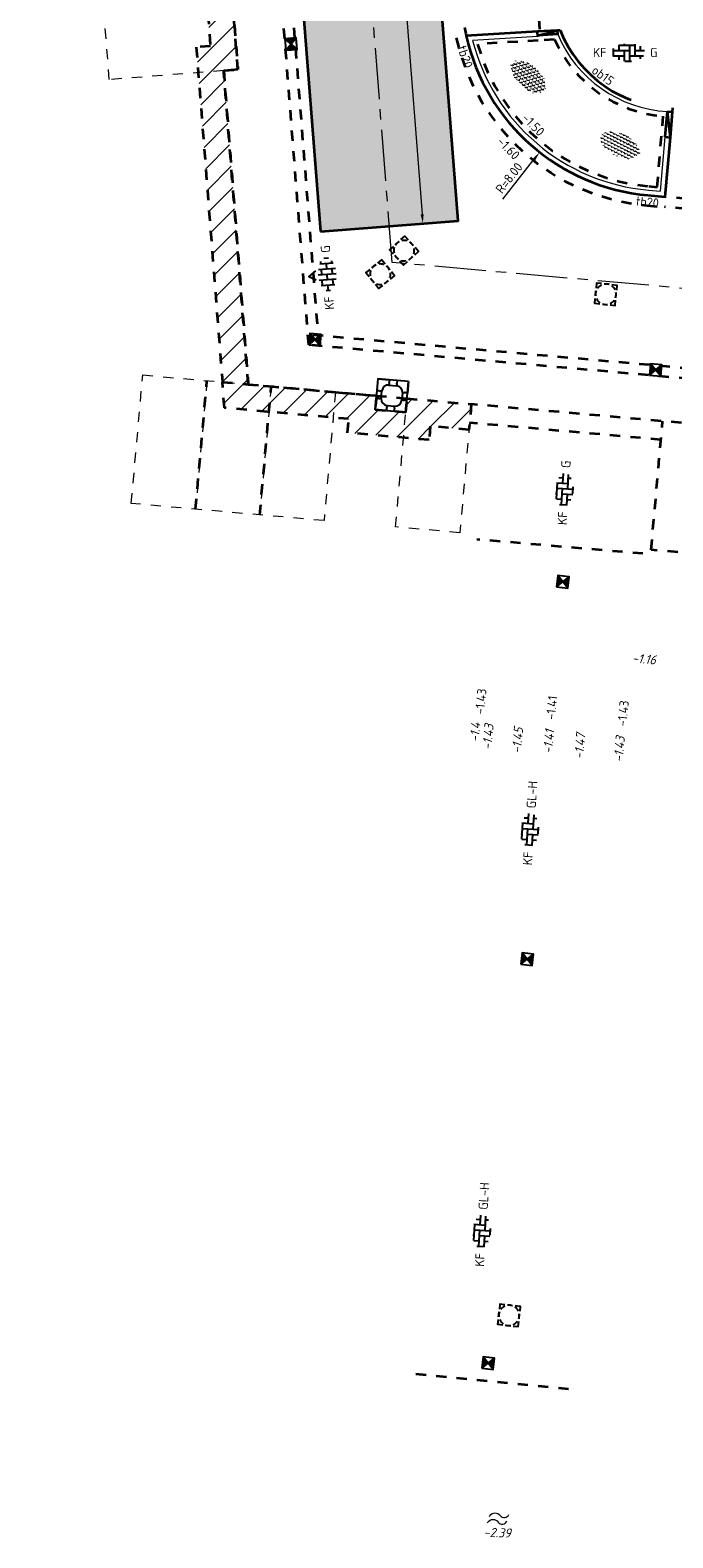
# Model space of a CAD drawing. Header units: metres. Extents: x 97990 to 98409, y 436026 to 436301.
# Tile 1 of 55: x 98074 to 98099, y 436047 to 436106. Entities that reach past the tile are written whole.
import ezdxf
from ezdxf.enums import TextEntityAlignment as Align

# ---------------------------------------------------------------- set-up
doc = ezdxf.new("R2010")
doc.units = ezdxf.units.M
for name, pattern in [('AM-AS-SO', [16, 10, -2, 2, -2]), ('VH-OPSLUITBAND-SO', [10, 4, -2, 2, -2]), ('ZZ-HIDDEN-SO', [4, 2, -2])]:
    doc.linetypes.add(name, pattern=pattern)
for name, color, linetype, lineweight in [('B-RO-OG-BEBOUWING-V', 254, 'Continuous', 18), ('B-WE-OG-WATER-S-200', 130, 'Continuous', 18), ('B-WE-VH-MATERIAALGRENS-G', 252, 'ZZ-HIDDEN-SO', 18), ('B-WE-VH-NAP-T18-200', 252, 'Continuous', 18), ('N-OI-RI-ITR-M-200', 7, 'Continuous', 18), ('N-WA-VH-MATERIAALGRENS-G', 7, 'ZZ-HIDDEN-SO', 35), ('N-WE-AM-AS_WEG-G', 10, 'AM-AS-SO', 18), ('N-WE-GR-BEPLANTING-S-200', 90, 'Continuous', 25), ('N-WE-RI-HWA_KOLK-S-200', 150, 'Continuous', 25), ('N-WE-RI-OVERIG_RIOOLPUT-OPHOOGTEBRENGEN-S-200', 1, 'Continuous', 25), ('N-WE-VH-FUNDERING-A-200', 252, 'Continuous', 18), ('N-WE-VH-FUNDERING-G', 7, 'Continuous', 35), ('N-WE-VH-FUNDERING_ZANDCEMENTSTABILISATIE-G', 7, 'ZZ-HIDDEN-SO', 35), ('N-WE-VH-KANTOPSLUITING-T18-200', 1, 'Continuous', 18), ('N-WE-VH-KANTOPSLUITING_ACHTERKANTBAND-G', 1, 'Continuous', 18), ('N-WE-VH-KANTOPSLUITING_ELEMENT_BOOMKRANS-S', 40, 'Continuous', 25), ('N-WE-VH-KANTOPSLUITING_ELEMENT_VERLOOPBAND-G', 40, 'Continuous', 35), ('N-WE-VH-KANTOPSLUITING_OPSLUITBAND_150X250-G', 150, 'VH-OPSLUITBAND-SO', 35), ('N-WE-VH-KANTOPSLUITING_TROTTOIRBAND_180X200-G', 2, 'Continuous', 35), ('N-WE-VH-M-200', 7, 'Continuous', 18), ('N-WE-VH-MATERIAALGRENS-G', 7, 'ZZ-HIDDEN-SO', 35), ('N-WE-VH-NAP-T18-200', 4, 'Continuous', 18), ('N-WE-VH-OPENVERHARDING_BETONSTRAATSTEEN-S-200', 90, 'Continuous', 25)]:
    doc.layers.add(name, color=color, linetype=linetype, lineweight=lineweight)
doc.styles.add('NLCS-ISO', font='NLCS-ISO.ttf')
doc.styles.add('NLCS-ISO-M200-T18', font='NLCS-ISO.ttf', dxfattribs={"height": 0.36})
doc.styles.add('NLCS-ISO-M200-T18_CURSIEF', font='NLCS-ISO.ttf', dxfattribs={"oblique": 15, "height": 0.36})
doc.dimstyles.new('NLCS-M200-T18-PIJL_L2_H2', dxfattribs={"dimscale": 0.2, "dimtxt": 2.5, "dimasz": 1.8, "dimexe": 2, "dimexo": 2, "dimgap": 0.7, "dimtad": 1, "dimzin": 0, "dimdsep": 46, "dimtxsty": 'NLCS-ISO-M200-T18', "dimcen": 0, "dimdle": 2, "dimclrd": 256, "dimclre": 256, "dimclrt": 1, "dimazin": 0, "dimtfac": 1, "dimtdec": 3, "dimtofl": 0, "dimtmove": 0, "dimatfit": 3, "dimfxl": 2, "dimfxlon": 1, "dimtfillclr": 256, "dimtolj": 1, "dimtzin": 0, "dimlwd": -1, "dimlwe": -1, "dimarcsym": 0})
pattern_1 = [(45, (0, 0), (-0.4490128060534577, 0.4490128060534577), [])]

# ---------------------------------------------------------------- blocks, each defined once
blk = doc.blocks.new('SVH-BOOMKRANSBAND_1200X1200_180 200')
for p, q in [((-0.6000000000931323, 0.6000000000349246), (-0.6000000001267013, 0.1500000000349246)), ((-0.6000000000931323, 0.6000000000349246), (-0.1500000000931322, 0.6000000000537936)), ((0.5999999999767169, 0.6000000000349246), (0.1499999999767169, 0.6000000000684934)), ((0.5999999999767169, 0.6000000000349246), (0.5999999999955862, 0.1500000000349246)), ((-0.3999999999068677, -0.1500000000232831), (-0.4000000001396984, 0.1500000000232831)), ((-0.1500000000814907, 0.4000000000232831), (0.1500000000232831, 0.4000000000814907)), ((0.3999999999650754, 0.1500000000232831), (0.4000000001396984, -0.1499999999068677)), ((-0.5999999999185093, -0.6000000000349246), (-0.5999999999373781, -0.1500000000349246)), ((-0.1499999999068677, -0.4000000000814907), (0.1500000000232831, -0.4000000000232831)), ((0.5999999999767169, -0.5999999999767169), (0.5999999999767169, -0.1499999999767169)), ((-0.5999999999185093, -0.6000000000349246), (-0.1499999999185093, -0.6000000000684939)), ((0.5999999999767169, -0.5999999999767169), (0.1499999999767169, -0.600000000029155))]:
    blk.add_line(p, q)
at = {"flags": 128}
blk.add_lwpolyline([(0.5999999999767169, 0.6000000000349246), (-0.6000000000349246, 0.5999999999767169), (-0.5999999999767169, -0.6000000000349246), (0.6000000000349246, -0.5999999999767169)], close=True, dxfattribs=at)
for points in [[(-0.1500000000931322, 0.6000000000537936), (-0.1500000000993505, 0.51664332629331), (-0.1650000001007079, 0.4906433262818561), (-0.1500000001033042, 0.4636433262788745), (-0.1500000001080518, 0.4000000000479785)], [(0.1499999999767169, 0.6000000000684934), (0.1499999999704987, 0.5166433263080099), (0.1349999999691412, 0.490643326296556), (0.149999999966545, 0.4636433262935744), (0.1499999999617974, 0.4000000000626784)], [(-0.6000000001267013, 0.1500000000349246), (-0.5166433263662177, 0.1500000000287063), (-0.4906433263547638, 0.1350000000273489), (-0.4636433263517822, 0.1500000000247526), (-0.4000000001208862, 0.150000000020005)], [(0.5999999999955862, 0.1500000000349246), (0.5166433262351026, 0.1500000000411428), (0.4906433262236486, 0.1650000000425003), (0.4636433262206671, 0.1500000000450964), (0.3999999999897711, 0.1500000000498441)], [(-0.5999999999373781, -0.1500000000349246), (-0.5166433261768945, -0.1500000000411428), (-0.4906433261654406, -0.1650000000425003), (-0.463643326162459, -0.1500000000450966), (-0.399999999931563, -0.1500000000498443)], [(-0.1499999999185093, -0.6000000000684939), (-0.149999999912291, -0.5166433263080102), (-0.1349999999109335, -0.4906433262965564), (-0.1499999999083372, -0.4636433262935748), (-0.1499999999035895, -0.4000000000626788)], [(0.1499999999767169, -0.600000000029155), (0.1499999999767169, -0.5166433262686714), (0.1649999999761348, -0.4906433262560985), (0.1499999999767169, -0.4636433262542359), (0.1499999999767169, -0.4000000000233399)], [(0.5999999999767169, -0.1499999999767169), (0.5166433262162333, -0.1499999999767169), (0.4906433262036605, -0.1349999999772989), (0.4636433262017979, -0.1499999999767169), (0.3999999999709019, -0.1499999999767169)]]:
    blk.add_lwpolyline(points, dxfattribs=at)
for centre, start, end in [((-0.1500000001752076, 0.1500000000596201), 89.99999999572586, 179.999999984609), ((0.1500000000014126, 0.1500000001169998), 359.9999999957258, 89.99999998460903), ((-0.1499999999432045, -0.1500000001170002), 179.9999999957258, 269.999999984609), ((0.1500000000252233, -0.1500000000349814), 270, 359.9999999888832)]:
    blk.add_arc(centre, 0.2499999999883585, start, end)
blk = doc.blocks.new('SVH-BSS_KEIFORMAAT_ELLEBOOG_KL-SO')
for p, q in [((-2.921609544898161, 0.7665653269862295), (-2.921609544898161, -0.6644585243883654)), ((-2.921609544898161, 0.3855414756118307), (0.2283904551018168, 0.3855414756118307)), ((-1.871609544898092, 1.430685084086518), (-1.871609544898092, 0.3855414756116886)), ((-1.858739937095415, 1.435541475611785), (1.278390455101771, 1.435541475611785)), ((-0.8216095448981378, 1.693156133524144), (-0.8216095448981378, 1.435541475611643)), ((-0.8216095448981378, 0.385541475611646), (-0.8216095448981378, -1.693156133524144)), ((0.2283904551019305, 1.435541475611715), (0.2283904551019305, -1.714458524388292)), ((1.278390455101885, 1.608929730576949), (1.278390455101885, -0.664458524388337)), ((1.278390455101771, 0.3855414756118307), (3.170147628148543, 0.3855414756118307)), ((2.32839045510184, 1.220907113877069), (2.32839045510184, 0.3855414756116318)), ((-3.006619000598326, -0.6644585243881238), (-0.8216095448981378, -0.6644585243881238)), ((-1.871609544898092, -0.6644585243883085), (-1.871609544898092, -1.430685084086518)), ((-0.6516744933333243, -1.714458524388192), (0.6516744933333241, -1.714458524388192)), ((0.2283904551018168, -0.6644585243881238), (3.006619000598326, -0.6644585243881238)), ((2.32839045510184, -0.6644585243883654), (2.32839045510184, -1.22090711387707))]:
    blk.add_line(p, q)
at = {"style": 'NLCS-ISO'}
blk.add_attdef('FORMAAT', text='', height=1.8, dxfattribs=at).set_placement((-4.25, 3.367778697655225e-16), align=Align.MIDDLE_RIGHT)
blk.add_attdef('KLEUR', text='', height=1.8, dxfattribs=at).set_placement((4.25, 0), align=Align.MIDDLE_LEFT)
at = {"style": 'NLCS-ISO', "flags": 1}
blk.add_attdef('FUNCTIE', text='', height=1.8, dxfattribs=at).set_placement((-7.804418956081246e-16, -2.750000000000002), align=Align.TOP_CENTER)
blk = doc.blocks.new('SRI-KOLK_STRAAT_01-SO')
h = blk.add_hatch(color=256)
h.dxf.hatch_style = 1
h.paths.add_polyline_path([(0, 1.125), (-1.125, 2.25), (-1.125, 1.110223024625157e-16)])
h.paths.add_polyline_path([(1.125, 2.25), (0, 1.125), (1.125, 1.110223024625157e-16)])
for p, q in [((-1.125, 1.530808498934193e-17), (1.125, 2.25)), ((1.125, 0), (-1.125, 2.25))]:
    blk.add_line(p, q)
blk.add_lwpolyline([(-1.125, 0), (1.125, 0), (1.125, 2.25), (-1.125, 2.25)], close=True)
blk = doc.blocks.new('*D245')
at = {"layer": 'Defpoints', "color": 0, "ltscale": 0.2, "transparency": 16777216}
for p in [(98087.73084067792, 436138.9659598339), (98089.5184791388, 436098.42805605), (98090.89972161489, 436098.5363180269)]:
    blk.add_point(p, dxfattribs=at)
at = {"layer": 'N-OI-RI-ITR-M-200', "ltscale": 0.2, "transparency": 16777216}
for p, q in [((98086.74837514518, 436138.8889540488), (98085.95082125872, 436138.8264416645)), ((98086.37772877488, 436138.4987986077), (98089.49034856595, 436098.7869552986)), ((98089.91725608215, 436098.4593122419), (98089.11970219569, 436098.3967998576))]:
    blk.add_line(p, q, dxfattribs=at)
for points in [[(98086.31791223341, 436138.494110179), (98086.43754531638, 436138.5034870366), (98086.34959820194, 436138.8576978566)], [(98089.43053202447, 436098.7822668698), (98089.55016510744, 436098.7916437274), (98089.5184791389, 436098.4280560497)]]:
    blk.add_solid(points, dxfattribs=at)
at = {"layer": 'N-OI-RI-ITR-M-200', "color": 1, "ltscale": 0.2, "transparency": 16777216, "insert": (98087.61501711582, 436118.6178719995), "char_height": 0.36, "attachment_point": 5, "rotation": 94.48168846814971, "style": 'NLCS-ISO-M200-T18'}
blk.add_mtext('\\A1;40.55', dxfattribs=at)
blk = doc.blocks.new('*D270')
at = {"layer": 'Defpoints', "color": 0, "ltscale": 0.2, "transparency": 16777216}
for p in [(98099.02411788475, 436107.5002407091), (98094.08129978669, 436101.2098870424)]:
    blk.add_point(p, dxfattribs=at)
at = {"layer": 'N-WE-VH-M-200', "ltscale": 0.2, "transparency": 16777216}
blk.add_line((98092.64046831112, 436099.3762489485), (98093.85887297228, 436100.9268211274), dxfattribs=at)
blk.add_solid([(98093.81169531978, 436100.9638922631), (98093.90605062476, 436100.8897499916), (98094.08129978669, 436101.2098870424)], dxfattribs=at)
at = {"layer": 'N-WE-VH-M-200', "color": 1, "ltscale": 0.2, "transparency": 16777216, "insert": (98092.88684308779, 436100.2077148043), "char_height": 0.36, "attachment_point": 5, "rotation": 51.84053564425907, "style": 'NLCS-ISO-M200-T18'}
blk.add_mtext('\\A1;R=8.00', dxfattribs=at)
blk = doc.blocks.new('SOG-WATER-SO')
at = {"flags": 128}
for points in [[(-2.514054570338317, 0.5568924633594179), (-2.426488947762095, 0.6951578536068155, -0.5388311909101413), (-0.4182167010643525, 0.7308764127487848, 0.6051675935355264), (1.257070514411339, 0.929056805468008, -4.03570463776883)], [(-2.881594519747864, -0.7116924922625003), (-2.794028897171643, -0.5734271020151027, -0.5388311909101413), (-0.7857566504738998, -0.5377085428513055, 0.6051675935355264), (0.8895305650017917, -0.3395281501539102, -4.03570463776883)]]:
    blk.add_lwpolyline(points, format="xyb", dxfattribs=at)
blk = doc.blocks.new('SGR-BEPLANTING_SOORT_01_KL-SO')
h = blk.add_hatch()
h.set_pattern_fill('AGR-BEPLANTING_SOORT_01', color=256, scale=0.1, pattern_type=2)
h.set_pattern_definition([(59.99999999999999, (0, 0), (-0.2886752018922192, 0.4999998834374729), [0.144338, -0.4330130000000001]), (120, (0, 0), (-0.5773502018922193, -1.165625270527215e-07), [0.144338, -0.433013]), (270, (0, 0), (0.288675, -0.5000000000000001), [0.125, -0.875])])
edge = h.paths.add_edge_path()
edge.add_ellipse((0, 0), major_axis=(3.25, -8.51819583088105e-16), ratio=0.5384615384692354, start_angle=0, end_angle=359.9999999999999)
at = {"style": 'NLCS-ISO'}
blk.add_attdef('TYPE', text='', height=1.8, dxfattribs=at).set_placement((4.25, -1.446759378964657e-15), align=Align.MIDDLE_LEFT)
blk = doc.blocks.new('SRI-PUT_OPHOOGTEBRENGEN-SO')
for p, q in [((-2, -0.4999999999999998), (-2, 0.5)), ((-0.5, 2), (0.5, 2)), ((2, -0.4999999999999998), (2, 0.5000000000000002)), ((-0.5, -2), (0.5, -2))]:
    blk.add_line(p, q)
for points in [[(-1, 2), (-2, 2), (-2, 0.9999999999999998)], [(1, 2), (2, 2), (2, 0.9999999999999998)], [(-1, -2), (-2, -2), (-2, -0.9999999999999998)], [(1, -2), (2, -2), (2, -0.9999999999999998)]]:
    blk.add_lwpolyline(points)
for start, end in [(165.5224878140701, 194.4775121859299), (120, 150), (75.52248781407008, 104.4775121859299), (30, 59.99999999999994), (345.5224878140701, 14.47751218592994), (209.9999999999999, 239.9999999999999), (255.52248781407, 284.4775121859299), (300.0000000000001, 330.0000000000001)]:
    blk.add_arc((0, 0), 2, start, end)
blk = doc.blocks.new('SVH-BSS_KEIFORMAAT_HALFST_KL-SO')
for p, q in [((-3.149999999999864, -0.4307692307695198), (-3.149999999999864, 0.4307692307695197)), ((-3.149999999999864, 0), (-2.099999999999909, 0)), ((-2.099999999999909, -1.33561257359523), (-2.099999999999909, 1.33561257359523)), ((-2.100000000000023, 1.049999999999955), (-1.050000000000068, 1.049999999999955)), ((-1.049999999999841, -1.656152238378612), (-1.049999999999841, 1.656152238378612)), ((-1.049999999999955, 0), (0, 0)), ((1.13686837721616e-13, -1.75), (1.13686837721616e-13, 1.75)), ((-1.13686837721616e-13, 1.049999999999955), (1.049999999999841, 1.049999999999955)), ((1.050000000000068, -1.65615223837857), (1.050000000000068, 1.65615223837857)), ((1.049999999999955, 0), (2.099999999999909, 0)), ((2.100000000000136, -1.335612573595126), (2.100000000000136, 1.335612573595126)), ((2.099999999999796, 1.049999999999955), (2.600000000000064, 1.049999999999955)), ((3.150000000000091, -0.4307692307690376), (3.150000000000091, 0.4307692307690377)), ((3.149999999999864, 0), (3.25, 0)), ((-2.100000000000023, -1.050000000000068), (-1.050000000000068, -1.050000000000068)), ((-1.13686837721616e-13, -1.050000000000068), (1.049999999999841, -1.050000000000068)), ((2.099999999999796, -1.050000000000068), (2.599999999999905, -1.050000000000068))]:
    blk.add_line(p, q)
at = {"style": 'NLCS-ISO'}
blk.add_attdef('FORMAAT', text='', height=1.8, dxfattribs=at).set_placement((-4.25, 3.306314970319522e-16), align=Align.MIDDLE_RIGHT)
blk.add_attdef('KLEUR', text='', height=1.8, dxfattribs=at).set_placement((4.25, 0), align=Align.MIDDLE_LEFT)
at = {"style": 'NLCS-ISO', "flags": 1}
blk.add_attdef('FUNCTIE', text='', height=1.8, dxfattribs=at).set_placement((-7.804418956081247e-16, -2.75), align=Align.TOP_CENTER)

msp = doc.modelspace()

# ---------------------------------------------------------------- hatches: boundary and pattern name
at = {"layer": 'B-RO-OG-BEBOUWING-V', "ltscale": 0.2, "transparency": 33554687}
h = msp.add_hatch(dxfattribs=at)
h.set_pattern_fill('ANSI31', color=252, scale=0.2)
h.set_pattern_definition(pattern_1)
h.paths.add_polyline_path([(98079.67507140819, 436124.9603257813), (98081.21785103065, 436105.3612857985), (98080.6640105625, 436105.3178748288), (98081.68659899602, 436092.2346366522), (98082.69666994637, 436092.1448071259), (98081.73887536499, 436104.3990574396), (98082.29326767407, 436104.4425116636), (98080.67198754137, 436125.0388001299)])
h = msp.add_hatch(dxfattribs=at)
h.set_pattern_fill('ANSI31', color=252, scale=0.2)
h.set_pattern_definition(pattern_1)
h.paths.add_polyline_path([(98091.410043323, 436091.3698930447), (98091.32145907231, 436090.3738243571), (98089.807434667, 436090.5084724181), (98089.7596313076, 436089.9709566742), (98086.57221150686, 436090.2544262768), (98086.6200148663, 436090.7919420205), (98081.7656169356, 436091.2236624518), (98081.68659899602, 436092.2346366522), (98087.70466780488, 436091.6994264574), (98087.65686444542, 436091.1619107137), (98088.85214687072, 436091.0556096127), (98088.89995023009, 436091.5931253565)])
at = {"layer": 'N-WE-VH-FUNDERING-A-200'}
h = msp.add_hatch(dxfattribs=at)
h.set_pattern_fill('AVH-FUNDERING_OVERIG-SO', color=252, scale=0.2, pattern_type=2)
h.set_pattern_definition([(0, (98082.75083240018, 436133.3962627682), (1.299038, 0.25), [0.288676, -1.443376]), (59.99999999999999, (98083.03950840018, 436133.8962627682), (-3.509461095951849e-07, 0.4999993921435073), [0.288676, -1.443376]), (120, (98082.75083240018, 436133.3962627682), (-0.8660257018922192, 0.5000005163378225), [0.2886759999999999, -1.443376])])
h.paths.add_polyline_path([(98085.51623288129, 436098.1143594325), (98090.89972161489, 436098.5363180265), (98087.73084067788, 436138.9659598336), (98082.34735194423, 436138.5440012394)])

# ---------------------------------------------------------------- linework, layer by layer
at = {"layer": 'B-WE-VH-MATERIAALGRENS-G', "ltscale": 0.2}
for p, q in [((98077.2686781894, 436104.0486836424), (98077.07176417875, 436106.5609783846)), ((98081.7388752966, 436104.3990583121), (98077.2686781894, 436104.0486836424)), ((98078.12808837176, 436087.4912167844), (98078.57455299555, 436092.5114029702)), ((98078.57455299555, 436092.5114029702), (98082.69666994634, 436092.1448071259)), ((98081.08464608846, 436092.2881706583), (98080.63818146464, 436087.2679844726)), ((98083.59473918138, 436092.0649383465), (98083.14827455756, 436087.0447521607)), ((98086.1048322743, 436091.8417060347), (98085.65836765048, 436086.8215198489)), ((98088.4534856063, 436086.5729391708), (98088.89995023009, 436091.5931253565)), ((98091.34558424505, 436090.6450952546), (98090.96357869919, 436086.3497068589)), ((98085.65836765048, 436086.8215198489), (98078.12808837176, 436087.4912167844)), ((98090.96357869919, 436086.3497068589), (98088.4534856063, 436086.5729391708))]:
    msp.add_line(p, q, dxfattribs=at)
at = {"layer": 'N-WA-VH-MATERIAALGRENS-G', "ltscale": 0.2}
for p, q in [((98082.09635366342, 436106.9548064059), (98082.29326767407, 436104.4425116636)), ((98082.29326767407, 436104.4425116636), (98081.7388752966, 436104.3990583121)), ((98190.66789085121, 436091.3184299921), (98098.99222409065, 436099.4715025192))]:
    msp.add_line(p, q, dxfattribs=at)
msp.add_arc((98099.02411788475, 436107.5002407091), 8, 184.4816884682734, 192.5392081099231, dxfattribs=at)
at = {"layer": 'N-WE-AM-AS_WEG-G', "ltscale": 0.2}
for p, q in [((98088.31915577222, 436096.9068859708), (98074.17496548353, 436277.3631916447)), ((98219.47236975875, 436085.2429220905), (98088.31915577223, 436096.9068859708))]:
    msp.add_line(p, q, dxfattribs=at)
at = {"layer": 'N-WE-VH-FUNDERING-G'}
msp.add_lwpolyline([(98085.51623288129, 436098.1143594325), (98090.89972161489, 436098.5363180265), (98087.73084067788, 436138.9659598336), (98082.34735194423, 436138.5440012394)], close=True, dxfattribs=at)
at = {"layer": 'N-WE-VH-FUNDERING_ZANDCEMENTSTABILISATIE-G', "ltscale": 0.2}
for p, q in [((98094.02282448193, 436105.578028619), (98091.65710022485, 436105.4387968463)), ((98094.66020986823, 436105.615541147), (98094.02282448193, 436105.578028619))]:
    msp.add_line(p, q, dxfattribs=at)
msp.add_lwpolyline([(98091.65710022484, 436105.4387968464, 0.3118727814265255), (98098.34644836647, 436099.8803152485), (98098.67314753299, 436099.8512606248), (98098.90731176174, 436102.6148523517)], format="xyb", dxfattribs=at)
msp.add_arc((98099.33975301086, 436107.7328858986), 5.136270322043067, 204.3452424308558, 265.1703428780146, dxfattribs=at)
at = {"layer": 'N-WE-VH-KANTOPSLUITING_ACHTERKANTBAND-G', "ltscale": 0.2}
msp.add_lwpolyline([(98094.01401166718, 436105.7277695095), (98091.46475441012, 436105.5777361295, 0.3184140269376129), (98098.33316072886, 436099.7309049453), (98098.80989462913, 436099.688507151), (98098.98942831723, 436101.8073526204)], format="xyb", dxfattribs=at)
at = {"layer": 'N-WE-VH-KANTOPSLUITING_ACHTERKANTBAND-G'}
msp.add_arc((98099.33975301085, 436107.7328858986), 4.936270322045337, 202.7573229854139, 266.9122314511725, dxfattribs=at)
at = {"layer": 'N-WE-VH-KANTOPSLUITING_ELEMENT_VERLOOPBAND-G'}
for p, q in [((98094.77895092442, 436105.9731351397), (98094.00226124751, 436105.9274240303)), ((98094.78776373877, 436105.8233942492), (98094.01107406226, 436105.7776831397)), ((98099.18871421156, 436101.7904667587), (98099.27314352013, 436102.7868962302))]:
    msp.add_line(p, q, dxfattribs=at)
at = {"layer": 'N-WE-VH-KANTOPSLUITING_ELEMENT_VERLOOPBAND-G', "ltscale": 0.2}
for p, q in [((98094.01401166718, 436105.7277695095), (98094.00226124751, 436105.9274240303)), ((98094.01107406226, 436105.7776831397), (98094.77895092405, 436105.9731351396)), ((98094.7877637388, 436105.8233942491), (98094.77895092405, 436105.9731351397)), ((98099.07385762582, 436102.803782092), (98099.27314352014, 436102.7868962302)), ((98099.18871421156, 436101.7904667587), (98099.07385762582, 436102.803782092)), ((98098.98942831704, 436101.8073526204), (98099.18871421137, 436101.7904667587))]:
    msp.add_line(p, q, dxfattribs=at)
msp.add_lwpolyline([(98098.98942831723, 436101.8073526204), (98099.07400842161, 436102.8055617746)], dxfattribs=at)
at = {"layer": 'N-WE-VH-KANTOPSLUITING_OPSLUITBAND_150X250-G'}
msp.add_line((98094.88623272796, 436105.9794490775), (98094.77895092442, 436105.9731351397), dxfattribs=at)
msp.add_arc((98099.33975301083, 436107.7328858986), 4.786270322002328, 201.4905163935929, 269.364917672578, dxfattribs=at)
at = {"layer": 'N-WE-VH-KANTOPSLUITING_TROTTOIRBAND_180X200-G'}
for p, q in [((98094.00226124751, 436105.9274240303), (98091.21493655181, 436105.7633794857)), ((98099.27314352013, 436102.7868962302), (98099.28670174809, 436102.946909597)), ((98098.99222409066, 436099.4715025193), (98099.18871421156, 436101.7904667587))]:
    msp.add_line(p, q, dxfattribs=at)
at = {"layer": 'N-WE-VH-KANTOPSLUITING_TROTTOIRBAND_180X200-G', "ltscale": 0.2}
msp.add_lwpolyline([(98091.21493655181, 436105.7633794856, 0.3267471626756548), (98098.3154438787, 436099.5316912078), (98098.99222409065, 436099.4715025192)], format="xyb", dxfattribs=at)
at = {"layer": 'N-WE-VH-MATERIAALGRENS-G', "ltscale": 0.2}
for p, q in [((98085.06112382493, 436093.6828214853), (98082.59164455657, 436125.1892631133)), ((98085.45990076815, 436093.7140776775), (98082.9904214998, 436125.2205193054)), ((98094.05621754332, 436106.4186373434), (98094.084841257, 436105.9322841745)), ((98081.73887536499, 436104.3990574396), (98082.69666994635, 436092.144807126)), ((98190.6324571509, 436090.9200025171), (98098.95679039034, 436099.0730750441)), ((98219.45784696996, 436081.7303997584), (98085.06112382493, 436093.6828214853)), ((98219.49328067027, 436082.1288272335), (98085.09655752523, 436094.0812489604)), ((98080.63818146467, 436087.2679844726), (98081.08464608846, 436092.2881706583)), ((98082.69666994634, 436092.1448071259), (98086.1048322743, 436091.8417060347)), ((98083.14827455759, 436087.0447521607), (98083.59473918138, 436092.0649383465)), ((98086.1048322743, 436091.8417060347), (98088.89995023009, 436091.5931253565)), ((98088.89995023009, 436091.5931253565), (98091.410043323, 436091.3698930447)), ((98091.410043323, 436091.3698930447), (98091.34558424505, 436090.6450952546)), ((98218.35210489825, 436080.0804432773), (98091.41004332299, 436091.3698930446)), ((98098.8215277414, 436089.9802306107), (98091.34558424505, 436090.6450952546)), ((98098.43910382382, 436085.680137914), (98098.88556844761, 436090.7003240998)), ((98103.4592900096, 436085.2336732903), (98098.43910382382, 436085.680137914))]:
    msp.add_line(p, q, dxfattribs=at)
for points in [[(98079.67507140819, 436124.9603257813), (98081.21785103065, 436105.3612857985), (98080.6640105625, 436105.3178748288), (98081.68659899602, 436092.2346366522), (98082.69666994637, 436092.1448071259), (98081.73887536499, 436104.3990574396), (98082.29326767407, 436104.4425116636), (98080.67198754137, 436125.0388001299)], [(98091.410043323, 436091.3698930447), (98091.32145907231, 436090.3738243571), (98089.807434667, 436090.5084724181), (98089.7596313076, 436089.9709566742), (98086.57221150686, 436090.2544262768), (98086.6200148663, 436090.7919420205), (98081.7656169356, 436091.2236624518), (98081.68659899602, 436092.2346366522), (98087.70466780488, 436091.6994264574), (98087.65686444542, 436091.1619107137), (98088.85214687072, 436091.0556096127), (98088.89995023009, 436091.5931253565)]]:
    msp.add_lwpolyline(points, close=True, dxfattribs=at)
msp.add_lwpolyline([(98090.82447748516, 436105.6765364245, 0.3267471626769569), (98098.28001017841, 436099.1332637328), (98098.9567903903, 436099.0730750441)], format="xyb", dxfattribs=at)
for points in [[(98098.12, 436085.532), (98091.63014387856, 436086.0845568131)], [(98095.21569805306, 436052.8974711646), (98089.14433998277, 436053.4920526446)]]:
    msp.add_lwpolyline(points, dxfattribs=at)
at = {"layer": 'N-WE-VH-OPENVERHARDING_BETONSTRAATSTEEN-S-200', "ltscale": 0.2}
msp.add_lwpolyline([(98085.32228389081, 436096.5779108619), (98085.06430732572, 436096.3601545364), (98085.35094732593, 436096.2283549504)], dxfattribs=at)

# ---------------------------------------------------------------- block references
at = {"layer": 'B-WE-OG-WATER-S-200', "ltscale": 0.2, "xscale": 0.2, "yscale": 0.2, "zscale": 0.2}
msp.add_blockref('SOG-WATER-SO', (98092.62147750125, 436047.8088686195), dxfattribs=at)
at = {"layer": 'N-WE-GR-BEPLANTING-S-200'}
for p, xscale, yscale, zscale, rotation in [((98093.639078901, 436104.1588015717), 0.2499999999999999, 0.2499999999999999, 0.2499999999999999, 316.9055074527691), ((98097.22063485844, 436101.489223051), 0.25, 0.25, 0.25, 333.4347410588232)]:
    msp.add_blockref('SGR-BEPLANTING_SOORT_01_KL-SO', p, dxfattribs=dict(at, xscale=xscale, yscale=yscale, zscale=zscale, rotation=rotation))
at = {"layer": 'N-WE-RI-HWA_KOLK-S-200'}
for p, xscale, yscale, rotation in [((98084.14116893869, 436105.4199133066), 0.1999999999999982, 0.1999999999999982, 274.48), ((98085.28523927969, 436093.6628900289), 0.2, 0.2, 354.9178346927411), ((98098.59328118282, 436092.4793542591), 0.2, 0.2, 354.92), ((98094.96244698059, 436084.2057822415), 0.2, 0.2, 352.8406170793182), ((98093.56704128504, 436069.4642455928), 0.2, 0.2, 352.8406170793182), ((98092.04318543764, 436053.6839999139), 0.2, 0.2, 352.8406170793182)]:
    msp.add_blockref('SRI-KOLK_STRAAT_01-SO', p, dxfattribs=dict(at, xscale=xscale, yscale=yscale, rotation=rotation))
at = {"layer": 'N-WE-RI-OVERIG_RIOOLPUT-OPHOOGTEBRENGEN-S-200', "xscale": 0.2, "yscale": 0.2, "zscale": 0.2}
for p, rotation in [((98088.78458890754, 436097.3674666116), 42.29487965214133), ((98087.8537226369, 436096.4463053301), 38.67567770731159), ((98096.6688276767, 436095.6623438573), 354.917834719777), ((98092.88681631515, 436055.775), 354.5835604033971)]:
    msp.add_blockref('SRI-PUT_OPHOOGTEBRENGEN-SO', p, dxfattribs=dict(at, rotation=rotation))
at = {"layer": 'N-WE-VH-KANTOPSLUITING_ELEMENT_BOOMKRANS-S', "rotation": 354.9178346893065}
msp.add_blockref('SVH-BOOMKRANSBAND_1200X1200_180 200', (98088.30765620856, 436091.7064013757), dxfattribs=at)
at = {"layer": 'N-WE-VH-OPENVERHARDING_BETONSTRAATSTEEN-S-200', "xscale": 0.2, "yscale": 0.2, "zscale": 0.2}
for p, rotation, values in [((98097.54441498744, 436105.1070065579), 0.05849160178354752, {'FORMAAT': 'KF', 'KLEUR': 'G'}), ((98095.04491900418, 436088.0280448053), 86.33997787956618, {'FORMAAT': 'KF', 'KLEUR': 'G'}), ((98093.69329340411, 436074.7358949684), 86.33997787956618, {'FORMAAT': 'KF', 'KLEUR': 'GL-H'}), ((98091.8147319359, 436059.0549569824), 86.33997787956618, {'FORMAAT': 'KF', 'KLEUR': 'GL-H'})]:
    msp.add_blockref('SVH-BSS_KEIFORMAAT_ELLEBOOG_KL-SO', p, dxfattribs=dict(at, rotation=rotation)).add_auto_attribs(values)
at = {"layer": 'N-WE-VH-OPENVERHARDING_BETONSTRAATSTEEN-S-200', "ltscale": 0.2, "xscale": 0.2, "yscale": 0.2, "zscale": 0.2, "rotation": 93.94682339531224}
msp.add_blockref('SVH-BSS_KEIFORMAAT_HALFST_KL-SO', (98085.78334377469, 436096.4354638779), dxfattribs=at).add_auto_attribs({'FORMAAT': 'KF', 'KLEUR': 'G'})

# ---------------------------------------------------------------- texts
at = {"layer": 'B-WE-VH-NAP-T18-200', "linetype": 'Continuous', "style": 'NLCS-ISO-M200-T18_CURSIEF', "oblique": 15}
for s, rotation, p in [('-1.16', 354.8670001, (98097.685, 436081.279, -1.159)), ('-2.39', 358.1602374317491, (98091.8863794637, 436047.1226221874))]:
    msp.add_text(s, height=0.36, rotation=rotation, dxfattribs=at).set_placement(p)
for s, p in [('-1.4', (98091.76818842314, 436078.9150660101, -1.403)), ('-1.43', (98092.28618842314, 436078.8540660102, -1.43)), ('-1.45', (98093.43918842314, 436078.7250660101, -1.454)), ('-1.41', (98094.65118842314, 436078.6340660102, -1.413)), ('-1.47', (98095.87018842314, 436078.4940660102, -1.47)), ('-1.43', (98097.41418842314, 436078.3770660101, -1.432))]:
    msp.add_text(s, height=0.36, rotation=84.97999789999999, dxfattribs=at).set_placement(p, align=Align.RIGHT)
at = {"layer": 'N-WE-VH-KANTOPSLUITING-T18-200', "ltscale": 0.2, "style": 'NLCS-ISO-M200-T18'}
for s, rotation, p in [('tb20', 288.4571363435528, (98090.85794561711, 436105.3101332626)), ('ob15', 323.8550177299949, (98096.07602018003, 436104.3370969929)), ('tb20', 354.1738394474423, (98097.82785197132, 436099.1311711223))]:
    msp.add_text(s, height=0.36, rotation=rotation, dxfattribs=at).set_placement(p)
at = {"layer": 'N-WE-VH-NAP-T18-200', "ltscale": 0.2, "style": 'NLCS-ISO-M200-T18'}
for s, rotation, p in [('-1.50', 314.5071186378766, (98093.35852964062, 436102.5126657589, -1.547)), ('-1.60', 314.5071186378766, (98092.39311157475, 436101.5921622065, -1.547)), ('-1.43', 84.35031880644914, (98091.91079808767, 436079.23925646)), ('-1.41', 84.35031880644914, (98094.68292256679, 436079.0310339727)), ('-1.43', 84.35031880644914, (98097.47106896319, 436078.7747598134))]:
    msp.add_text(s, height=0.36, rotation=rotation, dxfattribs=at).set_placement(p)

# ---------------------------------------------------------------- dimensions: what is measured, and where the dimension line sits
at = {"layer": 'N-OI-RI-ITR-M-200', "ltscale": 0.2}
dim = msp.add_linear_dim(base=(98089.5184791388, 436098.42805605), p1=(98087.73084067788, 436138.9659598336), p2=(98090.89972161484, 436098.5363180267), angle=94.48168846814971, dimstyle='NLCS-M200-T18-PIJL_L2_H2', dxfattribs=at)
dim.commit()
dim.dimension.update_dxf_attribs({"geometry": '*D245', "text_midpoint": (98087.61501711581, 436118.6178719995)})
at = {"layer": 'N-WE-VH-M-200', "ltscale": 0.2}
dim = msp.add_radius_dim(center=(98099.02411788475, 436107.5002407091), mpoint=(98094.08129978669, 436101.2098870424), dimstyle='NLCS-M200-T18-PIJL_L2_H2', override={"dimpost": 'R=<>'}, dxfattribs=at)
dim.commit()
dim.dimension.update_dxf_attribs({"geometry": '*D270', "text_midpoint": (98092.88684308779, 436100.2077148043)})

doc.saveas('drawing.dxf')
